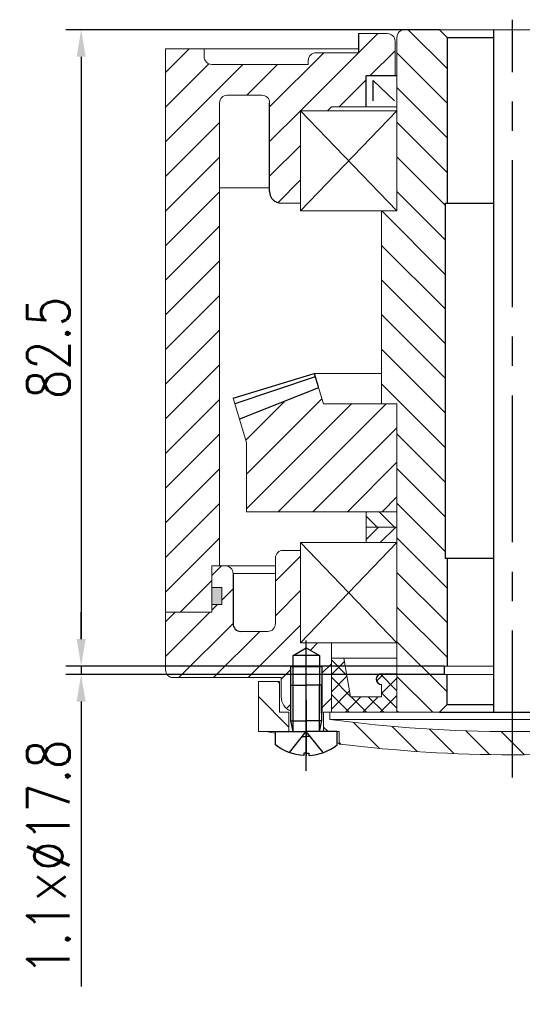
# Model space of a CAD drawing. Header units: inches. Extents: x 837 to 6223, y -2862 to 3098.
# Tile 71 of 139: x 5869 to 5934, y -672 to -544. Entities that reach past the tile are written whole.
import ezdxf

# ---------------------------------------------------------------- set-up
doc = ezdxf.new("R2010")
doc.units = ezdxf.units.IN
doc.header["$LTSCALE"] = 10
doc.header["$MEASUREMENT"] = 0
doc.linetypes.add('CENTER', pattern=[10.159999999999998, 6.35, -1.27, 1.27, -1.27])
doc.linetypes.add('HIDDEN', pattern=[1.905, 1.27, -0.635])
for name, color, linetype in [('1轮廓实线层', 7, 'Continuous'), ('2细线层', 4, 'Continuous'), ('3中心线层', 1, 'CENTER'), ('4虚线层', 6, 'HIDDEN'), ('5剖面线层', 2, 'Continuous'), ('6文字层', 3, 'Continuous'), ('7标注层', 4, 'Continuous')]:
    doc.layers.add(name, color=color, linetype=linetype)
doc.styles.add('PC_TEXTSTYLE', font='isocp.shx', dxfattribs={"width": 0.8, "bigfont": 'HZFS.SHX'})
doc.styles.add('TH_GBDIM', font='romans.shx', dxfattribs={"width": 0.8, "bigfont": 'gbcbig.shx'})
doc.dimstyles.new('TH_GBDIM', dxfattribs={"dimtxt": 3.5, "dimasz": 2.5, "dimexe": 2, "dimexo": 0, "dimgap": 1, "dimtad": 1, "dimdec": 4, "dimdsep": 46, "dimtxsty": 'TH_GBDIM', "dimcen": 0.09, "dimclrd": 4, "dimclre": 4, "dimclrt": 3, "dimadec": 0, "dimazin": 0, "dimtfac": 1, "dimtdec": 4, "dimtmove": 0, "dimatfit": 3, "dimfxl": 1, "dimtzin": 0, "dimarcsym": 0})
pattern_1 = [(45, (5735.447380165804, -896.1887707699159), (-2.245064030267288, 2.245064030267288), [])]
pattern_2 = [(315, (-161.1879354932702, 153.6207585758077), (2.245064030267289, 2.245064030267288), [])]

# ---------------------------------------------------------------- blocks, each defined once
blk = doc.blocks.new('A$C2EF20DBA')
at = {"layer": '5剖面线层', "linetype": 'Continuous', "lineweight": 0}
h = blk.add_hatch(dxfattribs=at)
h.set_pattern_fill('ANSI31', color=4, angle=-90.00000000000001, style=0)
h.set_pattern_definition(pattern_2)
h.paths.add_polyline_path([(2.74999927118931, 11.59999985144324), (-7.288106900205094e-07, 11.59999985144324), (-7.288106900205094e-07, 5.099999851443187), (3.968610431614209, 5.099999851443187), (3.968610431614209, 7.599999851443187), (2.74999927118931, 7.599999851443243)], flags=0)
h = blk.add_hatch(dxfattribs=at)
h.set_pattern_fill('ANSI31', color=4, angle=-90.00000000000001, style=0)
h.set_pattern_definition(pattern_2)
h.paths.add_polyline_path([(65.9372215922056, 11.59999985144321), (63.1872215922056, 11.59999985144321), (63.1872215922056, 7.599999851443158), (61.96861043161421, 7.599999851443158), (61.96861043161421, 5.099999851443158), (65.9372215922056, 5.099999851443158)], flags=0)
h = blk.add_hatch(dxfattribs=at)
h.set_pattern_fill('ANSI31', color=4, angle=-90.00000000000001, style=0)
h.set_pattern_definition(pattern_2)
edge = h.paths.add_edge_path(flags=0)
edge.add_line((57.46861043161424, 5.099999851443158), (57.46861043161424, 7.599999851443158))
edge.add_line((57.46861043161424, 7.599999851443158), (56.68722159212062, 7.599999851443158))
edge.add_line((56.68722159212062, 7.599999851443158), (56.68722159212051, 6.673719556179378))
edge.add_arc((32.93722159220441, 185.0999998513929), 179.9999999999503, -89.99000862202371, -82.41803119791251, ccw=False)
edge.add_arc((32.99999927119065, 185.0999998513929), 179.9999999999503, 262.41803119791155, 269.99000862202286, ccw=False)
edge.add_line((9.249999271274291, 6.673719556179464), (9.249999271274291, 7.599999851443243))
edge.add_line((9.249999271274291, 7.599999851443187), (8.46861043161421, 7.599999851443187))
edge.add_line((8.46861043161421, 7.599999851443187), (8.46861043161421, 5.099999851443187))
edge.add_line((8.46861043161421, 5.099999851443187), (10.46861043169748, 5.099999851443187))
edge.add_line((10.46861043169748, 5.099999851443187), (10.46861043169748, 3.492355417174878))
edge.add_arc((32.99999927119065, 185.0999998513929), 182.9999999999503, 262.9276636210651, 269.9901724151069)
edge.add_arc((32.93722159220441, 185.0999998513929), 182.9999999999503, -89.9901724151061, -82.92766362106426)
edge.add_line((55.46861043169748, 3.492355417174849), (55.46861043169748, 5.099999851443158))
edge.add_line((55.46861043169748, 5.099999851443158), (57.46861043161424, 5.099999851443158))
at = {"color": 7, "linetype": 'Continuous', "lineweight": 15}
for p, q in [((-7.288106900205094e-07, 5.099999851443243), (-7.288106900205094e-07, 11.59999985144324)), ((-7.288106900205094e-07, 11.59999985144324), (2.74999927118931, 11.59999985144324)), ((2.74999927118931, 11.59999985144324), (2.74999927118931, 7.599999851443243)), ((63.1872215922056, 7.599999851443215), (63.1872215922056, 11.59999985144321)), ((63.1872215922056, 11.59999985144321), (65.93722159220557, 11.59999985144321)), ((65.93722159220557, 11.59999985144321), (65.9372215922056, 5.099999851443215)), ((2.74999927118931, 7.599999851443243), (3.968610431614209, 7.599999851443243)), ((3.968610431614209, 7.599999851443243), (3.968610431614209, 5.099999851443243)), ((8.46861043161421, 5.099999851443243), (8.46861043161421, 7.599999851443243)), ((8.46861043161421, 7.599999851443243), (9.249999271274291, 7.599999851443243)), ((9.249999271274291, 7.599999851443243), (9.249999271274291, 6.673719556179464)), ((56.68722159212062, 7.599999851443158), (9.249999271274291, 7.599999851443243)), ((56.68722159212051, 6.673719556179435), (9.249999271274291, 6.673719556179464)), ((56.68722159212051, 6.673719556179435), (56.68722159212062, 7.599999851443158)), ((56.68722159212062, 7.599999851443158), (57.46861043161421, 7.599999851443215)), ((57.46861043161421, 7.599999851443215), (57.46861043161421, 5.099999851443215)), ((61.96861043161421, 5.099999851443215), (61.96861043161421, 7.599999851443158)), ((61.96861043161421, 7.599999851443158), (63.1872215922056, 7.599999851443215)), ((-7.288106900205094e-07, 5.099999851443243), (3.968610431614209, 5.099999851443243)), ((3.968610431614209, 5.099999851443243), (8.46861043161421, 5.099999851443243)), ((8.46861043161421, 5.099999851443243), (10.46861043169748, 5.099999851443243)), ((10.46861043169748, 3.492355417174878), (10.46861043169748, 5.099999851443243)), ((55.46861043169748, 5.099999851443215), (55.46861043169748, 3.492355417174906)), ((55.46861043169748, 5.099999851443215), (57.46861043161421, 5.099999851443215)), ((57.46861043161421, 5.099999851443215), (61.96861043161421, 5.099999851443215)), ((61.96861043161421, 5.099999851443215), (65.9372215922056, 5.099999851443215))]:
    blk.add_line(p, q, dxfattribs=at)
for p, q in [((57.71861043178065, 6.499999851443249), (58.01861043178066, 5.099999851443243)), ((57.71861043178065, 6.499999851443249), (61.71861043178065, 6.499999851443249)), ((61.71861043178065, 6.499999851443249), (61.41861043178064, 5.099999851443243))]:
    blk.add_line(p, q)
for centre, radius, start, end in [((32.99999927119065, 185.0999998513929), 179.9999999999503, 262.4180311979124, 269.9900086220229), ((32.93722159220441, 185.0999998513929), 179.9999999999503, 270.0099913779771, 277.5819688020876), ((33.04430277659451, 173.2730893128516), 171.1757386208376, 259.2525430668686, 259.6254560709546), ((32.89291808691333, 173.2730893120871), 171.1757386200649, 280.3745439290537, 280.7474569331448), ((33.04430277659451, 173.2730893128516), 171.1757386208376, 262.3369808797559, 262.4214063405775), ((32.99999927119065, 185.0999998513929), 182.9999999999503, 262.9276636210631, 269.9901724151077), ((32.93722159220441, 185.0999998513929), 182.9999999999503, 270.0098275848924, 277.0723363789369), ((32.89291808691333, 173.2730893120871), 171.1757386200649, 277.5785936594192, 277.6630191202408)]:
    blk.add_arc(centre, radius, start, end, dxfattribs=at)
at = {"layer": '1轮廓实线层'}
for p, q in [((4.518610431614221, 14.98798174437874), (6.218610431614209, 15.96947720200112)), ((6.218610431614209, 15.96947720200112), (7.918610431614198, 14.98798174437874)), ((58.01861043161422, 14.98798174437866), (59.71861043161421, 15.96947720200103)), ((59.71861043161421, 15.96947720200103), (61.4186104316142, 14.98798174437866)), ((7.918610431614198, 14.98798174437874), (4.518610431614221, 14.98798174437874)), ((4.518610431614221, 7.539264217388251), (4.518610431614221, 14.98798174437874)), ((7.918610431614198, 14.98798174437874), (7.918610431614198, 7.487981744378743)), ((61.4186104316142, 14.98798174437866), (58.01861043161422, 14.98798174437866)), ((58.01861043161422, 7.539264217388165), (58.01861043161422, 14.98798174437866)), ((61.4186104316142, 14.98798174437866), (61.4186104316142, 7.487981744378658)), ((8.21861043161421, 13.48798174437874), (4.218610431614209, 13.48798174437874)), ((61.71861043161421, 13.48798174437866), (57.71861043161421, 13.48798174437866))]:
    blk.add_line(p, q, dxfattribs=at)
at = {"layer": '1轮廓实线层', "extrusion": (1.224646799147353e-16, -7.498798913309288e-33, -1)}
for points in [[(-4.218610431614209, 6.499999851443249), (-4.218610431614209, 11.09999985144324), (-6.218610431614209, 11.09999985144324)], [(-4.518610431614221, 5.099999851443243), (-4.218610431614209, 6.499999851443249), (-6.218610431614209, 6.499999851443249)]]:
    blk.add_lwpolyline(points, dxfattribs=at)
at = {"layer": '1轮廓实线层'}
for points in [[(8.21861043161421, 6.499999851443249), (8.21861043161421, 11.09999985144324), (6.218610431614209, 11.09999985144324)], [(57.71861043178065, 6.499999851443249), (57.71861043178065, 11.09999985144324), (59.71861043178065, 11.09999985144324)], [(7.918610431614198, 5.099999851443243), (8.21861043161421, 6.499999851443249), (6.218610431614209, 6.499999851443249)], [(10.21861043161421, 3.369127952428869), (10.21861043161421, 5.099999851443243), (6.218610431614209, 5.099999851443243)], [(55.71861043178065, 3.369127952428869), (55.71861043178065, 5.099999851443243), (59.71861043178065, 5.099999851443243)], [(6.218610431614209, 2.309999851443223), (6.528610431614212, 2.309999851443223), (6.528610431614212, 1.999999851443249)], [(59.71861043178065, 2.309999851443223), (59.40861043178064, 2.309999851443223), (59.40861043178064, 1.999999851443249)]]:
    blk.add_lwpolyline(points, dxfattribs=at)
at = {"layer": '1轮廓实线层', "extrusion": (-1.224646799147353e-16, -7.498798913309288e-33, -1)}
blk.add_lwpolyline([(-61.71861043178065, 6.499999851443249), (-61.71861043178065, 11.09999985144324), (-59.71861043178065, 11.09999985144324)], dxfattribs=at)
at = {"layer": '1轮廓实线层', "extrusion": (-1.224646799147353e-16, 7.498798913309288e-33, -1)}
for points in [[(-2.218610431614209, 3.369127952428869), (-2.218610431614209, 5.099999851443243), (-6.218610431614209, 5.099999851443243)], [(-6.218610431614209, 2.309999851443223), (-5.908610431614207, 2.309999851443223), (-5.908610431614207, 1.999999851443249)]]:
    blk.add_lwpolyline(points, dxfattribs=at)
at = {"layer": '1轮廓实线层', "extrusion": (1.224646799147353e-16, 7.498798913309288e-33, -1)}
for points in [[(-63.71861043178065, 3.369127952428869), (-63.71861043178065, 5.099999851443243), (-59.71861043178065, 5.099999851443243)], [(-59.71861043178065, 2.309999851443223), (-60.02861043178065, 2.309999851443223), (-60.02861043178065, 1.999999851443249)]]:
    blk.add_lwpolyline(points, dxfattribs=at)
at = {"layer": '1轮廓实线层', "extrusion": (-1.224646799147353e-16, 7.498798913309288e-33, -1)}
blk.add_arc((-6.218610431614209, 8.49260333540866), 6.500000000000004, 272.7336049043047, 307.9798724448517, dxfattribs=at)
at = {"layer": '1轮廓实线层'}
for centre, start, end in [((6.218610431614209, 8.49260333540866), 272.7336049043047, 307.9798724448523), ((59.71861043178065, 8.49260333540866), 232.0201275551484, 267.2663950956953)]:
    blk.add_arc(centre, 6.500000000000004, start, end, dxfattribs=at)
at = {"layer": '1轮廓实线层', "extrusion": (1.224646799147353e-16, 7.498798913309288e-33, -1)}
blk.add_arc((-59.71861043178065, 8.49260333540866), 6.500000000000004, 232.0201275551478, 267.2663950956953, dxfattribs=at)
at = {"layer": '2细线层'}
for p, q in [((4.218610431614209, 7.633932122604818), (4.218610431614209, 13.48798174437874)), ((8.21861043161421, 13.48798174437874), (8.21861043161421, 7.487981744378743)), ((57.71861043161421, 7.633932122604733), (57.71861043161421, 13.48798174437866)), ((61.71861043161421, 13.48798174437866), (61.71861043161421, 7.487981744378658))]:
    blk.add_line(p, q, dxfattribs=at)
at = {"layer": '2细线层', "extrusion": (1.224646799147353e-16, -7.498798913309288e-33, -1)}
blk.add_lwpolyline([(-4.518610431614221, 5.099999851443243), (-4.518610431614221, 11.09999985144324)], dxfattribs=at)
at = {"layer": '2细线层'}
for points in [[(7.918610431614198, 5.099999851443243), (7.918610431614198, 11.09999985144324)], [(58.01861043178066, 5.099999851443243), (58.01861043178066, 11.09999985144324)]]:
    blk.add_lwpolyline(points, dxfattribs=at)
at = {"layer": '2细线层', "extrusion": (-1.224646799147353e-16, -7.498798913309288e-33, -1)}
blk.add_lwpolyline([(-61.41861043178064, 5.099999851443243), (-61.41861043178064, 11.09999985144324)], dxfattribs=at)
at = {"layer": '3中心线层'}
for p, q in [((6.218610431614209, -1.485567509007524e-07), (6.218610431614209, 16.93108616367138)), ((59.71861043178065, -1.485567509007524e-07), (59.71861043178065, 17.3455716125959)), ((6.218610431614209, 9.237724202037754), (6.218610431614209, 2.015085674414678)), ((59.71861043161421, 9.888514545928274), (59.71861043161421, 2.348570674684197)), ((59.71861043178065, 9.237724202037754), (59.71861043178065, 2.015085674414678))]:
    blk.add_line(p, q, dxfattribs=at)
at = {"layer": '4虚线层', "extrusion": (-1.224646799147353e-16, 7.498798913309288e-33, -1)}
for p, q in [((4.018610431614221, 2.376231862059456), (6.218610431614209, 5.099999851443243)), ((5.717833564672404, 4.479999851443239), (6.218610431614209, 4.479999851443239))]:
    blk.add_line(p, q, dxfattribs=at)
at = {"layer": '4虚线层'}
for p, q in [((8.418610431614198, 2.376231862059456), (6.218610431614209, 5.099999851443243)), ((6.719387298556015, 4.479999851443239), (6.218610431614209, 4.479999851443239)), ((57.51861043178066, 2.376231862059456), (59.71861043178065, 5.099999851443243)), ((59.21783356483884, 4.479999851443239), (59.71861043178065, 4.479999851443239))]:
    blk.add_line(p, q, dxfattribs=at)
at = {"layer": '4虚线层', "extrusion": (1.224646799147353e-16, 7.498798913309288e-33, -1)}
for p, q in [((61.91861043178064, 2.376231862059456), (59.71861043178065, 5.099999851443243)), ((60.21938729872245, 4.479999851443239), (59.71861043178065, 4.479999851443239))]:
    blk.add_line(p, q, dxfattribs=at)
at = {"layer": '6文字层', "color": 7, "style": 'PC_TEXTSTYLE'}
blk.add_text('TH_SUPERPART', height=1e-29, rotation=90, dxfattribs=at).set_placement((6.218610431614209, 5.099999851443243))
blk = doc.blocks.new('*D635')
at = {"layer": '7标注层', "color": 4, "lineweight": -2, "transparency": 16777216}
for p, q in [((5923.702025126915, -545.4471788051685), (5875.266637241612, -545.4471788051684)), ((5877.266637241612, -548.9471788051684), (5877.266637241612, -624.4471850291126)), ((5924.302025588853, -627.9471850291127), (5875.266637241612, -627.9471850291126))]:
    blk.add_line(p, q, dxfattribs=at)
at = {"layer": '7标注层', "color": 4, "transparency": 16777216}
for points in [[(5876.683303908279, -548.9471788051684), (5877.849970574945, -548.9471788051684), (5877.266637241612, -545.4471788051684)], [(5876.683303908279, -624.4471850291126), (5877.849970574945, -624.4471850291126), (5877.266637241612, -627.9471850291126)]]:
    blk.add_solid(points, dxfattribs=at)
at = {"layer": 'Defpoints', "color": 0, "transparency": 16777216}
for p in [(5923.702025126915, -545.4471788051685), (5877.266637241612, -627.9471850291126), (5924.302025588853, -627.9471850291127)]:
    blk.add_point(p, dxfattribs=at)
at = {"layer": '7标注层', "color": 3, "transparency": 16777216, "insert": (5873.016637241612, -586.6971819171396), "char_height": 5.5, "attachment_point": 5, "rotation": 90, "style": 'TH_GBDIM'}
blk.add_mtext('82.5', dxfattribs=at)
blk = doc.blocks.new('*D636')
at = {"layer": '7标注层', "color": 4, "lineweight": -2, "transparency": 16777216}
for p, q in [((5877.266635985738, -624.4471774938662), (5877.266635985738, -620.9471774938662)), ((5924.302025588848, -627.9471774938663), (5875.266635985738, -627.9471774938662)), ((5877.266635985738, -627.9471774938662), (5877.266635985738, -629.0471774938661)), ((5924.30202652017, -629.0471774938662), (5875.266635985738, -629.0471774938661)), ((5877.266635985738, -632.5471774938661), (5877.266635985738, -669.4882139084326))]:
    blk.add_line(p, q, dxfattribs=at)
at = {"layer": '7标注层', "color": 4, "transparency": 16777216}
for points in [[(5876.683302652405, -624.4471774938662), (5877.849969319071, -624.4471774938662), (5877.266635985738, -627.9471774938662)], [(5876.683302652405, -632.5471774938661), (5877.849969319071, -632.5471774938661), (5877.266635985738, -629.0471774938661)]]:
    blk.add_solid(points, dxfattribs=at)
at = {"layer": 'Defpoints', "color": 0, "transparency": 16777216}
for p in [(5877.266635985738, -627.9471774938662), (5924.302025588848, -627.9471774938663), (5924.30202652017, -629.0471774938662)]:
    blk.add_point(p, dxfattribs=at)
at = {"layer": '7标注层', "color": 3, "transparency": 16777216, "insert": (5873.016635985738, -652.7676957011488), "char_height": 5.5, "attachment_point": 5, "rotation": 90, "style": 'TH_GBDIM'}
blk.add_mtext('1.1×%%C17.8', dxfattribs=at)

msp = doc.modelspace()

# ---------------------------------------------------------------- hatches: boundary and pattern name
at = {"layer": '5剖面线层'}
h = msp.add_hatch(dxfattribs=at)
h.set_pattern_fill('ANSI31', color=256)
h.set_pattern_definition([(45, (5383.816148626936, -1055.38585493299), (-2.245064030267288, 2.245064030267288), [])])
h.paths.add_polyline_path([(5888.202023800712, -547.9471774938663), (5893.202026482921, -547.9471774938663), (5893.202026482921, -548.9471778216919, 0.4142135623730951), (5894.202026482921, -549.9471778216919), (5906.70202403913, -549.9471778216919), (5906.70202403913, -549.4471788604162, -0.414213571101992), (5907.702024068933, -548.4471788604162), (5913.202026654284, -548.4471790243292), (5913.20202672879, -545.9471788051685), (5916.952026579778, -545.9471788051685, -0.4142135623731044), (5917.952026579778, -546.9471788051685), (5917.952026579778, -551.4471788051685), (5914.202026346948, -551.4471788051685), (5914.202026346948, -555.4471777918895), (5909.702027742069, -555.4471777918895), (5909.20202672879, -555.9471788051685), (5905.702025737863, -555.9471788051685), (5905.702025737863, -567.9471789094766), (5903.202025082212, -567.9471789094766, -0.4142135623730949), (5901.702025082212, -566.4471789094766), (5901.702025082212, -554.9471785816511, 0.4142135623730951), (5900.702025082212, -553.9471785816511), (5896.202026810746, -553.9471785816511, 0.4142135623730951), (5895.202026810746, -554.9471785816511), (5895.202026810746, -614.9471791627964), (5894.202024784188, -614.9471791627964), (5894.202024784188, -620.947180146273), (5888.202025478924, -620.947180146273)])
h = msp.add_hatch(dxfattribs=at)
h.set_pattern_fill('ANSI31', color=256, angle=270)
h.set_pattern_definition([(315, (5284.980483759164, -826.7464666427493), (2.245064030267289, 2.245064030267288), [])])
h.paths.add_polyline_path([(5924.452025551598, -567.9471789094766), (5924.702025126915, -567.9471789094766), (5924.702025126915, -546.4471788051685), (5923.702025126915, -545.4471788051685), (5919.202025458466, -545.4471788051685, 0.4142135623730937), (5918.202025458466, -546.4471788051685), (5918.202025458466, -568.9471790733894), (5916.202025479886, -568.9471790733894), (5916.202025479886, -593.9471789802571), (5918.202024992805, -593.9471789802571), (5918.202024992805, -607.947178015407), (5918.202025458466, -607.947178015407), (5918.202025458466, -633.9471788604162), (5923.702026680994, -633.9471788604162), (5924.702025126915, -632.9471804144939), (5924.702025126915, -629.0471774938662), (5924.30202652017, -629.0471774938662), (5924.302025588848, -627.9471774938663), (5924.702025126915, -627.9471774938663), (5924.702025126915, -613.9471789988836), (5924.452025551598, -613.9471789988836)])
h = msp.add_hatch(dxfattribs=at)
h.set_pattern_fill('ANSI31', color=256, style=0)
h.set_pattern_definition([(45, (4669.099598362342, -952.6103934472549), (-2.245064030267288, 2.245064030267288), [])])
h.paths.add_polyline_path([(5918.202025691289, -607.9471780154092), (5918.202025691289, -593.9471789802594), (5916.20202571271, -593.9471789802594), (5908.675229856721, -593.9471789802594), (5908.051047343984, -591.8888269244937), (5897.786745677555, -595.9460876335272), (5898.702026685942, -598.964390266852), (5898.702026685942, -607.9471780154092)])
h.paths.add_polyline_path([(5967.702024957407, -607.9471780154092), (5967.702024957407, -598.9643918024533), (5968.617306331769, -595.9460879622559), (5958.353005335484, -591.8888275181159), (5957.728824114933, -593.9471789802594), (5948.202026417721, -593.9471789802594), (5948.202026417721, -607.9471780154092)])
h = msp.add_hatch(dxfattribs=at)
h.set_pattern_fill('ANSI31', color=256, scale=0.5, angle=90, style=0)
h.set_pattern_definition([(135, (5737.241375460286, -849.1229675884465), (-1.122532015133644, -1.122532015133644), [])])
h.paths.add_polyline_path([(5914.202025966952, -607.947177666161), (5914.202025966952, -609.9471785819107), (5918.202025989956, -609.9471785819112), (5918.202025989, -607.947177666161)])
at = {"layer": '5剖面线层', "linetype": 'Continuous', "lineweight": 0}
h = msp.add_hatch(dxfattribs=at)
h.set_pattern_fill('ANSI31', scale=2, style=0)
h.set_pattern_definition([(45, (5602.151629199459, -812.3471788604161), (-4.490128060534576, 4.490128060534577), [])])
h.paths.add_polyline_path([(5918.20202552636, -607.9471788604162), (5914.20202552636, -607.9471788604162), (5914.20202552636, -611.9471788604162), (5918.20202552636, -611.9471788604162)], flags=0)
at = {"layer": '5剖面线层'}
h = msp.add_hatch(dxfattribs=at)
h.set_pattern_fill('ANSI31', color=256, scale=0.5, style=0)
h.set_pattern_definition([(45, (5737.241375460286, -849.1229675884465), (-1.122532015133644, 1.122532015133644), [])])
h.paths.add_polyline_path([(5914.202025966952, -609.9471785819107), (5914.202025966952, -611.9471785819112), (5918.20202599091, -611.9471785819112), (5918.202025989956, -609.9471785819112)])
h = msp.add_hatch(dxfattribs=at)
h.set_pattern_fill('ANSI31', color=4, style=0)
h.set_pattern_definition(pattern_1)
h.paths.add_polyline_path([(5959.952025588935, -625.5777015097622), (5959.952025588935, -624.9471770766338), (5956.702024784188, -624.9471770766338), (5956.702024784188, -633.9471788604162), (5956.920636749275, -633.9471788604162), (5957.702025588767, -633.9471788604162), (5957.952025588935, -633.9471788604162), (5957.952025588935, -630.4471788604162), (5957.952025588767, -628.0591969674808), (5958.252025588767, -628.0591969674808), (5958.252025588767, -626.5591969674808)])
edge = h.paths.add_edge_path()
edge.add_line((5906.452025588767, -625.5777015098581), (5906.452025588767, -624.9471770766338))
edge.add_line((5906.452025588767, -624.9471770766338), (5905.702025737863, -624.9471770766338))
edge.add_line((5905.702025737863, -624.9471770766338), (5905.702025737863, -612.9471788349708))
edge.add_line((5905.702025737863, -612.9471788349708), (5903.452025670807, -612.9471788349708))
edge.add_arc((5903.452025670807, -613.9471788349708), 1, 90, 180)
edge.add_line((5902.452025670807, -613.9471788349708), (5902.452025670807, -622.4471793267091))
edge.add_arc((5901.452025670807, -622.4471793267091), 1, -90, 0, ccw=False)
edge.add_line((5901.452025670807, -623.4471793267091), (5897.952024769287, -623.4471793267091))
edge.add_arc((5897.952024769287, -622.4471793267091), 1, 180, 270, ccw=False)
edge.add_line((5896.952024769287, -622.4471793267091), (5896.952024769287, -615.9471791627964))
edge.add_arc((5895.952024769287, -615.9471791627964), 1, 0, 90)
edge.add_line((5895.952024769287, -614.9471791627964), (5894.202024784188, -614.9471791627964))
edge.add_line((5894.202024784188, -614.9471791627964), (5894.202024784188, -617.747178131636))
edge.add_line((5894.202024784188, -617.747178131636), (5895.502026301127, -617.747178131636))
edge.add_line((5895.502026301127, -617.747178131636), (5895.502026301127, -619.9471781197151))
edge.add_line((5895.502026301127, -619.9471781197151), (5894.202024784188, -619.9471781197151))
edge.add_line((5894.202024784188, -619.9471781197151), (5894.202024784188, -620.947180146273))
edge.add_line((5894.202024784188, -620.947180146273), (5888.202025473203, -620.9471802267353))
edge.add_line((5888.202025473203, -620.9471802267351), (5888.202025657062, -628.4471788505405))
edge.add_arc((5889.202025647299, -628.4471787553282), 0.9999999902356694, 180.0000054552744, 270.0000002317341)
edge.add_line((5889.202025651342, -629.4471787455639), (5903.202025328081, -629.4471787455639))
edge.add_line((5903.202025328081, -629.4471787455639), (5903.202025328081, -631.9471788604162))
edge.add_arc((5905.202025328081, -631.9471788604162), 2, 180.0000000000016, 247.9756952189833)
edge.add_line((5904.452025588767, -633.8012285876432), (5904.452025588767, -630.4471788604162))
edge.add_line((5904.452025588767, -630.4471788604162), (5904.452025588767, -628.0591969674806))
edge.add_line((5904.452025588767, -628.0591969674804), (5904.752025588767, -628.0591969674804))
edge.add_line((5904.752025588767, -628.0591969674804), (5904.752025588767, -626.5591969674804))
edge.add_line((5904.752025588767, -626.5591969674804), (5906.452025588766, -625.5777015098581))
h.paths.add_polyline_path([(5909.702025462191, -624.9471770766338), (5906.452025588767, -624.9471770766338), (5906.452025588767, -625.5777015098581), (5908.152025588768, -626.5591969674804), (5908.152025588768, -628.0591969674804), (5908.452025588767, -628.0591969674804), (5908.452025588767, -634.0591969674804), (5908.452025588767, -635.0471788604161), (5908.152025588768, -636.4471788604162), (5908.702025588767, -636.4471788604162), (5908.702025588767, -633.9471788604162), (5909.483414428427, -633.9471788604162), (5909.702025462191, -633.9471788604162)])
h = msp.add_hatch(dxfattribs=at)
h.set_pattern_fill('ANSI31', color=4, style=0)
h.set_pattern_definition(pattern_1)
h.paths.add_polyline_path([(5906.452025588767, -625.5777015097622), (5906.452025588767, -624.9471770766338), (5909.702026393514, -624.9471770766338), (5909.702026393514, -633.9471788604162), (5909.483414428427, -633.9471788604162), (5908.702025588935, -633.9471788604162), (5908.452025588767, -633.9471788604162), (5908.452025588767, -630.4471788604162), (5908.452025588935, -628.0591969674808), (5908.152025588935, -628.0591969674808), (5908.152025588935, -626.5591969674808)])
edge = h.paths.add_edge_path()
edge.add_line((5959.952025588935, -625.5777015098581), (5959.952025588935, -624.9471770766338))
edge.add_line((5959.952025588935, -624.9471770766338), (5960.702025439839, -624.9471770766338))
edge.add_line((5960.702025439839, -624.9471770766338), (5960.702025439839, -612.9471788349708))
edge.add_line((5960.702025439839, -612.9471788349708), (5962.952025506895, -612.9471788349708))
edge.add_arc((5962.952025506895, -613.9471788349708), 1, 0, 90, ccw=False)
edge.add_line((5963.952025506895, -613.9471788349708), (5963.952025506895, -622.4471793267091))
edge.add_arc((5964.952025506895, -622.4471793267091), 1, 180, 270)
edge.add_line((5964.952025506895, -623.4471793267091), (5968.452026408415, -623.4471793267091))
edge.add_arc((5968.452026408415, -622.4471793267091), 1, 270, 360)
edge.add_line((5969.452026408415, -622.4471793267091), (5969.452026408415, -615.9471791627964))
edge.add_arc((5970.452026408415, -615.9471791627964), 1, 90, 180, ccw=False)
edge.add_line((5970.452026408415, -614.9471791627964), (5972.202026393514, -614.9471791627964))
edge.add_line((5972.202026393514, -614.9471791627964), (5972.202026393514, -617.747178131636))
edge.add_line((5972.202026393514, -617.747178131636), (5970.902024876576, -617.747178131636))
edge.add_line((5970.902024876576, -617.747178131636), (5970.902024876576, -619.9471781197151))
edge.add_line((5970.902024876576, -619.9471781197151), (5972.202026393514, -619.9471781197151))
edge.add_line((5972.202026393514, -619.9471781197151), (5972.202026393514, -620.947180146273))
edge.add_line((5972.202026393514, -620.947180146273), (5978.202025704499, -620.9471802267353))
edge.add_line((5978.202025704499, -620.9471802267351), (5978.20202552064, -628.4471788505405))
edge.add_arc((5977.202025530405, -628.4471787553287), 0.9999999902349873, 269.9999997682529, 359.99999454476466, ccw=False)
edge.add_line((5977.20202552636, -629.4471787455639), (5963.202025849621, -629.4471787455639))
edge.add_line((5963.202025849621, -629.4471787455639), (5963.202025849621, -631.9471788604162))
edge.add_arc((5961.202025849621, -631.9471788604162), 2, 292.0243047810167, 359.99999999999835, ccw=False)
edge.add_line((5961.952025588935, -633.8012285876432), (5961.952025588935, -630.4471788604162))
edge.add_line((5961.952025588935, -630.4471788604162), (5961.952025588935, -628.0591969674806))
edge.add_line((5961.952025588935, -628.0591969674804), (5961.652025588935, -628.0591969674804))
edge.add_line((5961.652025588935, -628.0591969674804), (5961.652025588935, -626.5591969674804))
edge.add_line((5961.652025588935, -626.5591969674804), (5959.952025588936, -625.5777015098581))
h.paths.add_polyline_path([(5956.702025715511, -624.9471770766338), (5959.952025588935, -624.9471770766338), (5959.952025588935, -625.5777015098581), (5958.252025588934, -626.5591969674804), (5958.252025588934, -628.0591969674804), (5957.952025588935, -628.0591969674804), (5957.952025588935, -634.0591969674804), (5957.952025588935, -635.0471788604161), (5958.252025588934, -636.4471788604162), (5957.702025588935, -636.4471788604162), (5957.702025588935, -633.9471788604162), (5956.920636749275, -633.9471788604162), (5956.702025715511, -633.9471788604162)])
h = msp.add_hatch(color=256, dxfattribs=at)
h.paths.add_polyline_path([(5895.502026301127, -617.747178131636), (5894.202024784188, -617.747178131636), (5894.202024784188, -619.9471781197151), (5895.502026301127, -619.9471781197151)])
h.paths.add_polyline_path([(5972.202026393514, -617.747178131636), (5970.902026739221, -617.747178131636), (5970.902026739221, -619.9471781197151), (5972.202026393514, -619.9471781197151)])
h = msp.add_hatch(dxfattribs=at)
h.set_pattern_fill('ANSI37', color=256, scale=0.5, style=0)
h.set_pattern_definition([(45, (5759.093585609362, -916.5838359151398), (-1.122532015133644, 1.122532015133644), []), (135, (5759.093585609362, -916.5838359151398), (-1.122532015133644, -1.122532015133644), [])])
h.paths.add_polyline_path([(5918.202025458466, -628.9471777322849), (5916.202025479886, -628.9471777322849, 0.9999999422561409), (5916.202025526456, -630.3471799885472), (5916.202025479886, -630.3471799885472), (5916.202025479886, -631.9471800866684), (5912.202025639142, -631.9471800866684), (5911.320390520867, -626.9471774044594), (5909.702025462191, -626.9471774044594), (5909.702025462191, -633.9471788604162), (5918.202025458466, -633.9471788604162)])
h.paths.add_polyline_path([(5950.202026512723, -631.9471800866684), (5950.202026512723, -630.3471799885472, 0.999998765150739), (5950.20202552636, -628.9471777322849), (5948.702027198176, -628.9471777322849), (5948.202026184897, -628.9471777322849), (5948.202026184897, -633.9471788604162), (5956.702024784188, -633.9471788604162), (5956.702024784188, -626.9471774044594), (5955.083661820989, -626.9471774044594), (5954.202027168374, -631.9471800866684)])

# ---------------------------------------------------------------- linework, layer by layer
at = {"color": 7, "linetype": 'Continuous', "lineweight": 15}
for p, q in [((5913.202024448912, -545.9471788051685), (5916.952024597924, -545.9471788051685)), ((5919.202025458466, -545.4471788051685), (5947.202025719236, -545.4471788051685)), ((5917.952024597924, -546.9471788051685), (5917.952024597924, -551.4471788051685)), ((5918.202025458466, -546.4471788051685), (5918.202025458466, -568.9471790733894)), ((5888.202023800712, -547.9471774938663), (5888.202025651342, -628.4471787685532)), ((5888.202025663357, -554.9471805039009), (5888.202025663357, -547.9471774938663)), ((5888.202025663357, -547.9471774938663), (5913.202024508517, -547.9471774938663)), ((5893.202024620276, -548.9471778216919), (5893.202024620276, -547.9471774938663)), ((5907.702025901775, -548.4471785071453), (5913.202024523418, -548.4471773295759)), ((5894.202024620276, -549.9471778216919), (5906.702025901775, -549.9471778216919)), ((5906.702025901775, -549.4471785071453), (5906.702025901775, -549.9471778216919)), ((5900.702025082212, -553.9471785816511), (5896.202024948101, -553.9471785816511)), ((5895.202024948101, -566.9471787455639), (5895.202024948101, -554.9471785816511)), ((5895.202026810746, -554.9471785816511), (5895.202026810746, -614.9471791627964)), ((5905.702025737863, -568.9471790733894), (5905.702025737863, -555.9471788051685)), ((5918.202025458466, -555.9471788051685), (5905.702025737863, -555.9471788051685)), ((5909.702024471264, -555.4471777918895), (5918.202024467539, -555.4471777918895)), ((5909.702025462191, -555.4471777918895), (5918.202025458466, -555.4471777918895)), ((5918.202025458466, -567.9471789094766), (5918.202025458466, -556.9471789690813)), ((5901.702025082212, -565.9471785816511), (5895.202024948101, -565.9471785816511)), ((5903.202025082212, -567.9471789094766), (5905.702025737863, -567.9471789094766)), ((5905.702025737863, -568.9471790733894), (5918.202025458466, -568.9471790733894)), ((5916.202025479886, -568.9471790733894), (5916.202025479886, -593.9471789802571)), ((5907.489920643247, -590.0384125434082), (5916.202025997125, -590.0384125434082)), ((5908.002025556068, -590.0384127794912), (5916.215059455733, -590.0384127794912)), ((5907.996109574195, -591.7076599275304), (5908.675229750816, -593.9471786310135)), ((5898.70202598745, -598.9643879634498), (5896.963276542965, -593.2305510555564)), ((5918.202025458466, -593.9471789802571), (5908.675229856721, -593.9471789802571)), ((5918.202024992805, -593.9471789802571), (5918.202024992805, -607.947178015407)), ((5898.702026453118, -607.947178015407), (5898.702026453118, -598.9643894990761)), ((5914.902025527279, -607.947178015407), (5898.702026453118, -607.947178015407)), ((5914.202025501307, -607.947178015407), (5914.202025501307, -611.947178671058)), ((5918.202025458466, -607.947178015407), (5914.202025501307, -607.947178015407)), ((5918.202025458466, -607.947178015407), (5918.202025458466, -611.947178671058)), ((5918.202025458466, -607.947178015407), (5918.202025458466, -633.9471788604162)), ((5918.20202599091, -609.9471785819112), (5914.202025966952, -609.9471785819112)), ((5905.702025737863, -624.9471770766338), (5905.702025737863, -611.947178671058)), ((5918.202025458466, -611.947178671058), (5905.702025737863, -611.947178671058)), ((5902.452025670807, -613.9471788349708), (5902.452025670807, -622.4471793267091)), ((5903.452025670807, -612.9471788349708), (5905.702025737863, -612.9471788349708)), ((5894.202024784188, -614.9471791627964), (5894.202024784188, -617.747178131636)), ((5894.202024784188, -614.9471791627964), (5895.952024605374, -614.9471791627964)), ((5894.202024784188, -620.947180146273), (5894.202024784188, -614.9471791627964)), ((5895.952024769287, -614.9471791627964), (5894.202024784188, -614.9471791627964)), ((5895.952024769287, -614.9471791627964), (5902.452025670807, -614.9471791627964)), ((5896.952024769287, -615.9471793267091), (5902.452025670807, -615.9471793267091)), ((5894.202024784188, -617.747178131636), (5895.502026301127, -617.747178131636)), ((5895.502026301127, -617.747178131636), (5895.502026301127, -619.9471781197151)), ((5895.502026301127, -619.9471781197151), (5894.202024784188, -619.9471781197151)), ((5894.202024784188, -620.947180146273), (5888.202025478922, -620.947180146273)), ((5894.202024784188, -620.947180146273), (5888.202025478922, -620.947180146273)), ((5897.952024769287, -623.4471793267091), (5901.452025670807, -623.4471793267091)), ((5905.702025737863, -624.9471770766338), (5918.202025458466, -624.9471770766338)), ((5909.702025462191, -633.9471804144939), (5909.702025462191, -624.9471770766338)), ((5918.202025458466, -626.9471774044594), (5909.702025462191, -626.9471774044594)), ((5911.320390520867, -626.9471774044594), (5912.202025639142, -631.9471800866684)), ((5924.302025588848, -627.9471774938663), (5930.702026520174, -627.9471774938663)), ((5916.202025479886, -628.9471777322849), (5918.202025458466, -628.9471777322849)), ((5924.30202652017, -629.0471774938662), (5930.702026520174, -629.0471774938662)), ((5889.202025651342, -629.4471787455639), (5903.202024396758, -629.4471787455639)), ((5903.202025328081, -629.4471787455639), (5892.70202552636, -629.4471787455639)), ((5903.202025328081, -631.9471788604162), (5903.202025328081, -629.4471787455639)), ((5916.202025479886, -631.9471800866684), (5916.202025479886, -630.3471790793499)), ((5912.202025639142, -631.9471800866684), (5916.202025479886, -631.9471800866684))]:
    msp.add_line(p, q, dxfattribs=at)
at = {"color": 7}
for p, q in [((5901.702025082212, -566.4471789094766), (5901.702025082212, -554.9471785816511)), ((5896.952024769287, -615.9471791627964), (5896.952024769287, -622.4471793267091))]:
    msp.add_line(p, q, dxfattribs=at)
at = {"color": 7, "linetype": 'Continuous', "lineweight": 15}
for centre, radius, start, end in [((5916.952024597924, -546.9471788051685), 1, 0, 90), ((5919.202025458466, -546.4471788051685), 1, 90, 180), ((5907.702025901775, -549.4471785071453), 1, 90, 180), ((5894.202024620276, -548.9471778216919), 1, 180, 270), ((5896.202024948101, -554.9471785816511), 1, 90, 180), ((5903.452025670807, -613.9471788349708), 1, 90, 180), ((5901.452025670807, -622.4471793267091), 1, 270, 0), ((5889.202025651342, -628.4471787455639), 1, 180.0000013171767, 270), ((5905.202025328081, -631.9471788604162), 2, 180, 247.9756952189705)]:
    msp.add_arc(centre, radius, start, end, dxfattribs=at)
at = {"color": 7, "lineweight": 15}
for centre in [(5900.702025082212, -554.9471785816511), (5895.952024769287, -615.9471791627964)]:
    msp.add_arc(centre, 1, 0, 90, dxfattribs=at)
at = {"color": 7}
for centre, radius, start, end in [((5903.202025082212, -566.4471789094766), 1.5, 180, 270), ((5897.952024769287, -622.4471793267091), 1, 180, 270), ((5916.20202552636, -629.647178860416), 0.7000011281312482, 90.00000380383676, 269.999996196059)]:
    msp.add_arc(centre, radius, start, end, dxfattribs=at)
at = {"layer": '1轮廓实线层'}
for p, q in [((5913.202024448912, -545.947179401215), (5913.202024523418, -548.4471798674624)), ((5923.702025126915, -545.4471788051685), (5924.702025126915, -546.4471788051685)), ((5930.702026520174, -545.4471788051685), (5930.702026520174, -633.9471788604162)), ((5924.702025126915, -546.4471788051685), (5930.702026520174, -546.4471788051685)), ((5914.202024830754, -555.4471788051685), (5914.202024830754, -551.4471788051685)), ((5915.114960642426, -554.6822706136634), (5915.114960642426, -552.0437828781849)), ((5915.114960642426, -552.0437828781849), (5917.869901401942, -554.6822706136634)), ((5909.202024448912, -555.9471788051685), (5909.702024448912, -555.4471788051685)), ((5896.963276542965, -593.2305510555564), (5907.489920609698, -590.0384124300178)), ((5907.48992060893, -590.0384124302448), (5907.996109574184, -591.7076599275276)), ((5908.051047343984, -591.8888269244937), (5897.786745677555, -595.9460876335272)), ((5924.302025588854, -627.9471850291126), (5924.302026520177, -629.0471850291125)), ((5923.702025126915, -633.9471804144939), (5924.702025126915, -632.9471804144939)), ((5924.702025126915, -632.9471804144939), (5930.702026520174, -632.9471804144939)), ((5923.702025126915, -633.9471804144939), (5942.702026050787, -633.9471804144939))]:
    msp.add_line(p, q, dxfattribs=at)
at = {"layer": '1轮廓实线层', "ltscale": 0.5}
for p, q in [((5924.702025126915, -546.4471788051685), (5924.702025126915, -567.9471789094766)), ((5924.452025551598, -567.9471789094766), (5924.452025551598, -613.9471789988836)), ((5924.452025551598, -567.9471789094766), (5930.702026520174, -567.9471789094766)), ((5924.452025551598, -613.9471789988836), (5924.702025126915, -613.9471789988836)), ((5924.702025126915, -613.9471789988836), (5930.702026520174, -613.9471789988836)), ((5924.702025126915, -613.9471789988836), (5924.702025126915, -627.9471774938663)), ((5924.702025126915, -632.9471804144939), (5924.702025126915, -629.0471774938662))]:
    msp.add_line(p, q, dxfattribs=at)
at = {"layer": '1轮廓实线层', "color": 7}
msp.add_line((5918.202024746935, -551.4471788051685), (5914.202024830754, -551.4471788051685), dxfattribs=at)
at = {"layer": '2细线层'}
for p, q in [((5918.202025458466, -568.9471790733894), (5905.702025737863, -555.9471788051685)), ((5905.702025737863, -568.9471790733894), (5918.202025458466, -555.9471788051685)), ((5905.702025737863, -611.947178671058), (5918.202025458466, -624.9471770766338)), ((5905.702025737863, -624.9471770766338), (5918.202025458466, -611.947178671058))]:
    msp.add_line(p, q, dxfattribs=at)
at = {"layer": '3中心线层', "ltscale": 0.3}
msp.add_line((5933.202025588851, -642.3859711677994), (5933.202025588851, -544.1523426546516), dxfattribs=at)
at = {"layer": '3中心线层', "ltscale": 0.5}
msp.add_line((5907.621968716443, -590.4738643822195), (5897.182557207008, -593.9536682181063), dxfattribs=at)

# ---------------------------------------------------------------- block references
at = {"layer": '1轮廓实线层', "color": 7}
msp.add_blockref('A$C2EF20DBA', (5900.233415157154, -641.5471787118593), dxfattribs=at)

# ---------------------------------------------------------------- dimensions: what is measured, and where the dimension line sits
at = {"layer": '7标注层'}
dim = msp.add_linear_dim(base=(5877.266637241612, -627.9471850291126), p1=(5923.702025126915, -545.4471788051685), p2=(5924.302025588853, -627.9471850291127), angle=90, dimstyle='TH_GBDIM', override={"dimtxt": 5.5, "dimasz": 3.5, "dimgap": 1.5, "dimdec": 1, "dimadec": 1}, dxfattribs=at)
dim.commit()
dim.dimension.update_dxf_attribs({"geometry": '*D635', "text_midpoint": (5873.016637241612, -586.6971819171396)})
dim = msp.add_linear_dim(base=(5877.266635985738, -627.9471774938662), p1=(5924.30202652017, -629.0471774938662), p2=(5924.302025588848, -627.9471774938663), angle=90, text='<>×%%C17.8', dimstyle='TH_GBDIM', override={"dimtxt": 5.5, "dimasz": 3.5, "dimgap": 1.5, "dimdec": 1, "dimadec": 1}, dxfattribs=at)
dim.commit()
dim.dimension.update_dxf_attribs({"geometry": '*D636', "text_midpoint": (5877.266635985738, -652.7676957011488), "dimtype": 160})

doc.saveas('drawing.dxf')
